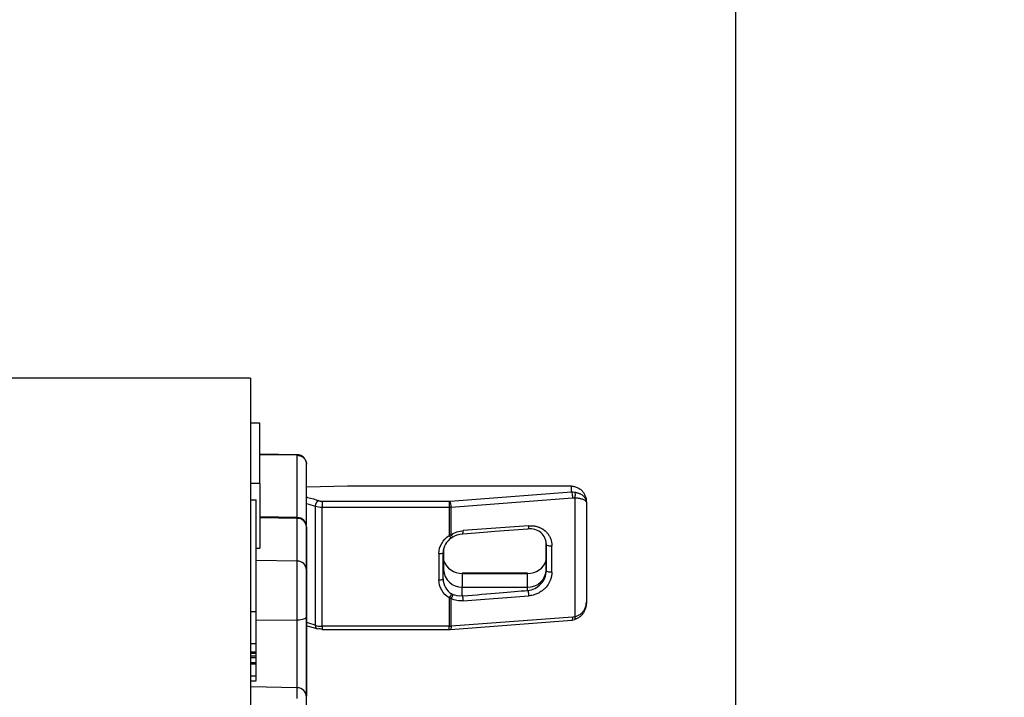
# Model space of a CAD drawing. Header units: inches. Extents: x 0 to 33, y 0 to 25.5.
# Tile 12 of 18: x 21.3 to 23.4, y 14 to 15.5. Entities that reach past the tile are written whole.
import ezdxf

# ---------------------------------------------------------------- set-up
doc = ezdxf.new("R2010")
doc.units = ezdxf.units.IN
doc.header["$LTSCALE"] = 3
doc.header["$MEASUREMENT"] = 0
doc.linetypes.add('SLD-Solid', pattern=[0])
doc.layers.add('DIMENSIONS', color=140, linetype='SLD-Solid', lineweight=25)
doc.styles.add('SLDTEXTSTYLE0', font='GOTHIC.TTF', dxfattribs={"width": 0.913})
doc.dimstyles.new('SLDDIMSTYLE2', dxfattribs={"dimtxt": 0.375, "dimasz": 0.45, "dimexe": 0, "dimexo": 0.0625, "dimgap": 0.09375, "dimtad": 0, "dimtih": 1, "dimtoh": 1, "dimrnd": 1e-09, "dimzin": 12, "dimdsep": 46, "dimtxsty": 'SLDTEXTSTYLE0', "dimsah": 1, "dimcen": 0.09, "dimadec": 0, "dimazin": 3, "dimtfac": 1, "dimtofl": 0, "dimtmove": 0, "dimatfit": 3, "dimfxl": 0, "dimfrac": 2, "dimtolj": 1, "dimtzin": 12, "dimarcsym": 0})

# ---------------------------------------------------------------- blocks, each defined once
blk = doc.blocks.new('_D_9')
at = {"layer": 'DIMENSIONS'}
for p, q in [((21.1769, 15.269), (21.1769, 18.3188)), ((22.7911, 13.7246), (22.7911, 18.3188)), ((21.1769, 17.9438), (22.7911, 17.9438)), ((22.7911, 17.9438), (23.9079, 17.9438)), ((24.351, 17.941), (24.2368, 17.941)), ((24.2368, 17.941), (24.2368, 17.3456)), ((25.3208, 17.941), (25.4351, 17.941)), ((25.4351, 17.941), (25.4351, 17.3456)), ((24.2368, 17.3456), (24.351, 17.3456)), ((25.4351, 17.3456), (25.3208, 17.3456))]:
    blk.add_line(p, q, dxfattribs=at)
for points in [[(21.1769, 17.9438), (21.6269, 17.8538), (21.6269, 18.0338)], [(22.7911, 17.9438), (22.3411, 18.0338), (22.3411, 17.8538)]]:
    blk.add_solid(points, dxfattribs=at)
at = {"layer": 'DIMENSIONS', "char_height": 0.375, "attachment_point": 1, "style": 'SLDTEXTSTYLE0'}
for s, insert in [('1.61', (24.351, 18.4961)), ('41.0', (24.351, 17.8246))]:
    blk.add_mtext(s, dxfattribs=dict(at, insert=insert))

msp = doc.modelspace()

# ---------------------------------------------------------------- linework, layer by layer
for p, q in [((21.7675, 14.7057), (21.1769, 14.7057)), ((21.7675, 14.7057), (21.7675, 13.5639)), ((21.7872, 14.6112), (21.7675, 14.6112)), ((21.7872, 14.4833), (21.7872, 14.6112)), ((21.8662, 14.5442), (21.7872, 14.5456)), ((21.8662, 14.543), (21.7872, 14.5444)), ((21.8662, 14.4118), (21.8662, 14.543)), ((21.8856, 14.3953), (21.8856, 14.5245)), ((21.7872, 14.4833), (21.7675, 14.4833)), ((21.7872, 14.4833), (21.7872, 14.3469)), ((21.9722, 14.4779), (21.8856, 14.4757)), ((22.4446, 14.4779), (21.9722, 14.4779)), ((22.1887, 14.4464), (22.4446, 14.4658)), ((22.4446, 14.4658), (22.4446, 14.4779)), ((21.7675, 14.4492), (21.7793, 14.4492)), ((21.7793, 14.213), (21.7793, 14.4492)), ((21.9185, 14.4463), (21.9185, 14.4337)), ((21.9185, 14.4463), (22.1866, 14.4463)), ((22.1866, 14.4463), (22.1866, 14.4337)), ((22.1908, 14.4338), (22.4468, 14.4532)), ((22.4515, 14.4531), (22.4515, 14.2025)), ((22.4761, 14.4438), (22.4761, 14.2329)), ((21.9042, 14.4358), (21.9042, 14.1842)), ((21.9185, 14.4337), (22.1866, 14.4337)), ((21.9185, 14.1821), (21.9185, 14.4337)), ((22.1866, 14.4337), (22.1866, 14.3738)), ((22.1908, 14.3753), (22.1908, 14.4338)), ((21.8662, 14.4118), (21.7872, 14.4132)), ((21.8662, 14.41), (21.7872, 14.4113)), ((21.8662, 14.41), (21.8662, 14.4118)), ((21.8662, 14.3198), (21.8662, 14.41)), ((21.8856, 14.3915), (21.8856, 14.3921)), ((21.8856, 14.3013), (21.8856, 14.3915)), ((21.8856, 14.3915), (21.8856, 14.3915)), ((21.8856, 14.3915), (21.8856, 14.3013)), ((22.3543, 14.3944), (22.2165, 14.384)), ((22.2831, 14.3826), (22.3529, 14.3879)), ((22.3915, 14.3572), (22.3916, 14.3547)), ((22.3915, 14.3017), (22.3915, 14.3572)), ((22.3916, 14.3547), (22.3916, 14.2992)), ((21.7793, 14.3469), (21.7872, 14.3469)), ((22.1651, 14.3356), (22.1651, 14.2801)), ((22.1741, 14.3411), (22.174, 14.3375)), ((22.174, 14.282), (22.174, 14.3375)), ((22.175, 14.3459), (22.175, 14.3017)), ((22.4035, 14.2964), (22.4035, 14.3519)), ((21.8662, 14.3198), (21.7793, 14.3212)), ((21.8662, 14.1958), (21.8662, 14.3198)), ((21.8856, 14.2026), (21.8856, 14.3013)), ((21.8856, 14.3013), (21.8856, 14.3013)), ((22.174, 14.282), (22.175, 14.3017)), ((22.3521, 14.2941), (22.2143, 14.2941)), ((22.2143, 14.2941), (22.2143, 14.2936)), ((22.2143, 14.2936), (22.2143, 14.2647)), ((22.2143, 14.2936), (22.3521, 14.2936)), ((22.3521, 14.2941), (22.3521, 14.2936)), ((22.3521, 14.2647), (22.3521, 14.2936)), ((22.3916, 14.2992), (22.3915, 14.3017)), ((22.2143, 14.2462), (22.2143, 14.2647)), ((22.2143, 14.2647), (22.3521, 14.2647)), ((22.3521, 14.2578), (22.3521, 14.2647)), ((22.1866, 14.2419), (22.1866, 14.1821)), ((22.1908, 14.1823), (22.1908, 14.2408)), ((22.2165, 14.236), (22.3543, 14.2464)), ((21.7793, 14.213), (21.7675, 14.213)), ((21.7793, 14.1448), (21.7793, 14.213)), ((21.7793, 14.1953), (21.8662, 14.1958)), ((21.8662, 14.0525), (21.8662, 14.1958)), ((21.8856, 14.035), (21.8856, 14.2026)), ((21.8856, 14.2026), (21.8856, 14.2026)), ((21.8856, 14.2026), (21.8856, 14.035)), ((22.1895, 14.1757), (22.4454, 14.1951)), ((22.4468, 14.2017), (22.1908, 14.1823)), ((22.4454, 14.1951), (22.452, 14.1963)), ((21.8843, 14.184), (21.9072, 14.1777)), ((22.1866, 14.1821), (21.9185, 14.1821)), ((21.9185, 14.1821), (21.9185, 14.1756)), ((21.9185, 14.1756), (22.1866, 14.1756)), ((22.1866, 14.1756), (22.1866, 14.1821)), ((22.1866, 14.1756), (22.1895, 14.1757)), ((21.7793, 14.1448), (21.7675, 14.1448)), ((21.7675, 14.1286), (21.7793, 14.1286)), ((21.7793, 14.1286), (21.7793, 14.1448)), ((21.7793, 14.1248), (21.7793, 14.1286)), ((21.7793, 14.1248), (21.7675, 14.1248)), ((21.7793, 14.1194), (21.7675, 14.1194)), ((21.7793, 14.1156), (21.7675, 14.1156)), ((21.7675, 14.1057), (21.7793, 14.1057)), ((21.7793, 14.1194), (21.7793, 14.1248)), ((21.7793, 14.1156), (21.7793, 14.1194)), ((21.7793, 14.1057), (21.7793, 14.1156)), ((21.7793, 14.102), (21.7793, 14.1057)), ((21.7793, 14.102), (21.7675, 14.102)), ((21.7793, 14.0771), (21.7793, 14.102)), ((21.7793, 14.0771), (21.7675, 14.0771)), ((21.7675, 14.0674), (21.7793, 14.0674)), ((21.7793, 14.0731), (21.7793, 14.0747)), ((21.8662, 14.0525), (21.7675, 14.0542)), ((21.8662, 14.0298), (21.8662, 14.0525)), ((21.8856, 14.0328), (21.8856, 14.0328)), ((21.8856, 14.0148), (21.8856, 14.0328))]:
    msp.add_line(p, q)
at = {"flags": 128}
for points in [[(21.8856, 14.4414), (21.8905, 14.4401), (21.9042, 14.4358)], [(21.8662, 14.1958), (21.87, 14.196), (21.8737, 14.1964), (21.877, 14.197), (21.8799, 14.1978), (21.8823, 14.1988), (21.8841, 14.2), (21.8852, 14.2013), (21.8856, 14.2026)], [(21.9042, 14.1842), (21.8905, 14.1885), (21.8856, 14.1899)], [(22.1908, 14.1823), (22.1908, 14.1805), (22.1907, 14.179), (22.1905, 14.1777), (22.1902, 14.1767), (22.1899, 14.176), (22.1895, 14.1757), (22.1895, 14.1757)]]:
    msp.add_lwpolyline(points, dxfattribs=at)
for centre, radius, start, end in [((21.9165, 14.4362), 0.0123, 114.6867, 181.8099), ((22.1608, 14.4352), 0.0301, 357.46, 21.8296), ((21.9177, 14.4776), 0.044, 252.1506, 271.0803), ((22.1866, 14.4901), 0.0565, 269.982, 274.3083), ((21.8659, 14.3921), 0.0197, 0, 89), ((21.8665, 14.3909), 0.0191, 1.7955, 90.7675), ((22.2113, 14.3371), 0.0374, 121.9215, 179.4036), ((22.1661, 14.3528), 0.0172, 266.7737, 297.3103), ((21.8665, 14.3007), 0.0191, 1.7955, 90.7675), ((22.2136, 14.3343), 0.0407, 198.2269, 270.9876), ((22.3531, 14.3339), 0.0403, 268.6326, 342.1528), ((22.2132, 14.3029), 0.0382, 181.8362, 271.7254), ((22.3533, 14.3029), 0.0382, 268.2746, 358.1638), ((22.1661, 14.2973), 0.0172, 266.7737, 297.3103), ((22.2113, 14.2824), 0.0374, 180.5964, 238.0785), ((21.9177, 14.2261), 0.044, 252.1506, 271.0803), ((21.9117, 14.1836), 0.00752, 175.7854, 232.0269), ((21.9097, 14.1819), 0.00491, 237.9268, 289.9304), ((22.1866, 14.2386), 0.0565, 269.982, 274.3083), ((21.8659, 14.0328), 0.0197, 0, 89)]:
    msp.add_arc(centre, radius, start, end)
for centre, major_axis, ratio, start_param, end_param in [((19.8839, 14.2106), (2.5439, 0.1836), 0.001284, 5.871363, 5.944123), ((19.8839, 14.0626), (2.5439, 0.2021), 0.001411, 5.871344, 6.038531)]:
    msp.add_ellipse(centre, major_axis=major_axis, ratio=ratio, start_param=start_param, end_param=end_param)
for points, knots in [([(21.8662, 14.5441), (21.8662, 14.5441), (21.8663, 14.5442), (21.8662, 14.5435), (21.8662, 14.543)], [0, 0, 0, 0, 0.327884, 1, 1, 1, 1]), ([(21.8757, 14.5416), (21.8736, 14.5426), (21.8706, 14.5441), (21.8673, 14.544), (21.8662, 14.544)], [0, 0, 0, 0, 0.690278, 1, 1, 1, 1]), ([(21.8817, 14.5357), (21.8809, 14.5369), (21.8794, 14.5393), (21.8769, 14.5408), (21.8757, 14.5416)], [0, 0, 0, 0, 0.498176, 1, 1, 1, 1]), ([(21.8799, 14.5375), (21.8804, 14.537), (21.8815, 14.5359), (21.883, 14.5339), (21.8843, 14.5314), (21.8853, 14.5282), (21.8855, 14.5258), (21.8856, 14.5245)], [0, 0, 0, 0, 0.1458064, 0.3117183, 0.5002244, 0.725913, 1, 1, 1, 1]), ([(21.8854, 14.5248), (21.8855, 14.5251), (21.8859, 14.5279), (21.8846, 14.5321), (21.8824, 14.5348), (21.8817, 14.5357)], [0, 0, 0, 0, 0.087842, 0.718523, 1, 1, 1, 1]), ([(22.4446, 14.4779), (22.4458, 14.4779), (22.448, 14.4778), (22.4514, 14.4772), (22.4548, 14.4762), (22.4581, 14.4747), (22.4612, 14.4729), (22.4642, 14.4707), (22.466, 14.4689), (22.4669, 14.4679)], [0, 0, 0, 0, 0.134148, 0.270779, 0.41016, 0.552544, 0.698167, 0.84725, 1, 1, 1, 1]), ([(22.4515, 14.4654), (22.4524, 14.4652), (22.4542, 14.4649), (22.4569, 14.4642), (22.4596, 14.4633), (22.4622, 14.4622), (22.4647, 14.4609), (22.4662, 14.4599), (22.4669, 14.4594)], [0, 0, 0, 0, 0.150147, 0.306025, 0.468352, 0.637762, 0.814815, 1, 1, 1, 1]), ([(22.4669, 14.4679), (22.4676, 14.4672), (22.4689, 14.4657), (22.4707, 14.463), (22.4724, 14.4601), (22.4741, 14.4563), (22.4757, 14.4509), (22.476, 14.4465), (22.4761, 14.4439)], [0, 0, 0, 0, 0.113473, 0.233816, 0.361082, 0.495314, 0.705514, 1, 1, 1, 1]), ([(22.4669, 14.4594), (22.4676, 14.4589), (22.469, 14.4579), (22.4708, 14.4562), (22.4724, 14.4543), (22.4741, 14.4518), (22.4757, 14.4483), (22.476, 14.4455), (22.4761, 14.4438)], [0, 0, 0, 0, 0.113949, 0.233572, 0.358952, 0.490161, 0.699221, 1, 1, 1, 1]), ([(21.8856, 14.4547), (21.8864, 14.4546), (21.8962, 14.4527), (21.9041, 14.4499), (21.9114, 14.4473)], [0, 0, 0, 0, 0.0827892, 1, 1, 1, 1]), ([(21.9114, 14.4473), (21.9118, 14.4472), (21.9128, 14.4469), (21.9146, 14.4465), (21.9165, 14.4463), (21.9178, 14.4463), (21.9185, 14.4463)], [0, 0, 0, 0, 0.249245, 0.499969, 0.749253, 1, 1, 1, 1]), ([(22.4468, 14.4532), (22.4476, 14.4533), (22.4491, 14.4533), (22.4507, 14.4532), (22.4515, 14.4531)], [0, 0, 0, 0, 0.500138, 1, 1, 1, 1]), ([(22.4692, 14.4498), (22.4685, 14.45), (22.4671, 14.4505), (22.4648, 14.4511), (22.4623, 14.4517), (22.4596, 14.4522), (22.457, 14.4526), (22.4542, 14.4529), (22.4524, 14.453), (22.4515, 14.4531)], [0, 0, 0, 0, 0.1611107, 0.3156492, 0.4638715, 0.6060674, 0.7425655, 0.8737369, 1, 1, 1, 1]), ([(22.4761, 14.4438), (22.4761, 14.4441), (22.476, 14.4448), (22.4755, 14.4457), (22.4749, 14.4464), (22.474, 14.4474), (22.4724, 14.4485), (22.4702, 14.4493), (22.4692, 14.4498)], [0, 0, 0, 0, 0.179557, 0.323972, 0.433233, 0.507335, 0.766594, 1, 1, 1, 1]), ([(22.1908, 14.3753), (22.1916, 14.3742), (22.1931, 14.3719), (22.1938, 14.3706), (22.194, 14.3704)], [0.3102074, 0.3102074, 0.3102074, 0.3102074, 0.6145162, 1, 1, 1, 1]), ([(22.3916, 14.3547), (22.3916, 14.3571), (22.3914, 14.3595), (22.3903, 14.3641), (22.3896, 14.3664), (22.3866, 14.3728), (22.3836, 14.3767), (22.3764, 14.3829), (22.3721, 14.3851), (22.3628, 14.3878), (22.3577, 14.3883), (22.3527, 14.3879)], [0, 0, 0, 0, 0.125, 0.125, 0.25, 0.25, 0.5, 0.5, 0.75, 0.75, 1, 1, 1, 1]), ([(22.3543, 14.3944), (22.3557, 14.3945), (22.3585, 14.3946), (22.3626, 14.3944), (22.3663, 14.394), (22.3697, 14.3933), (22.3728, 14.3924), (22.3756, 14.3915), (22.3781, 14.3905), (22.3803, 14.3894), (22.3822, 14.3884), (22.3839, 14.3874), (22.3853, 14.3865), (22.3864, 14.3856), (22.3874, 14.3849), (22.3881, 14.3843), (22.3886, 14.3839), (22.3908, 14.3821), (22.3942, 14.3785), (22.3983, 14.3726), (22.4012, 14.3661), (22.4031, 14.3592), (22.4034, 14.3543), (22.4035, 14.3519)], [0, 0, 0, 0, 0.056737, 0.11015, 0.160212, 0.206897, 0.250183, 0.290065, 0.326543, 0.35963, 0.38934, 0.415692, 0.438702, 0.458386, 0.474756, 0.487819, 0.49758, 0.504043, 0.603652, 0.703131, 0.802375, 0.901293, 1, 1, 1, 1]), ([(22.1866, 14.3738), (22.1876, 14.3724), (22.1886, 14.3712), (22.1904, 14.3694), (22.1911, 14.3689), (22.1916, 14.3688)], [0, 0, 0, 0, 0.5, 0.5, 1, 1, 1, 1]), ([(22.1916, 14.3688), (22.1919, 14.369), (22.1922, 14.3693), (22.1925, 14.3695), (22.1928, 14.3696), (22.193, 14.3698), (22.1933, 14.3699), (22.1935, 14.3701), (22.1938, 14.3702), (22.194, 14.3704)], [0, 0, 0, 0, 0.00002902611, 0.00002902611, 0.00002902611, 0.00005134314, 0.00005134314, 0.00005134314, 0.00007378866, 0.00007378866, 0.00007378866, 0.00007378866]), ([(21.8856, 14.3013), (21.8856, 14.2978), (21.8856, 14.2925), (21.8856, 14.2789), (21.8856, 14.2706), (21.8856, 14.2523), (21.8856, 14.2423), (21.8856, 14.2222), (21.8856, 14.212), (21.8856, 14.2026)], [0, 0, 0, 0, 0.25, 0.25, 0.5, 0.5, 0.75, 0.75, 1, 1, 1, 1]), ([(22.3527, 14.2578), (22.3577, 14.2584), (22.3627, 14.2599), (22.372, 14.2646), (22.3763, 14.2677), (22.3836, 14.2752), (22.3866, 14.2796), (22.3906, 14.289), (22.3916, 14.2942), (22.3916, 14.2992)], [0, 0, 0, 0, 0.25, 0.25, 0.5, 0.5, 0.75, 0.75, 1, 1, 1, 1]), ([(22.4035, 14.2964), (22.4034, 14.2952), (22.4034, 14.2929), (22.4029, 14.2894), (22.4022, 14.2859), (22.4013, 14.2825), (22.3997, 14.2781), (22.3963, 14.2711), (22.3918, 14.2654), (22.3877, 14.2612), (22.3855, 14.2593), (22.3822, 14.2566), (22.3775, 14.2536), (22.3713, 14.2504), (22.3633, 14.2476), (22.3574, 14.2468), (22.3543, 14.2464)], [0, 0, 0, 0, 0.04744, 0.094868, 0.142339, 0.189887, 0.237528, 0.326066, 0.496055, 0.515617, 0.552466, 0.60669, 0.678465, 0.767968, 0.875226, 1, 1, 1, 1]), ([(22.1916, 14.2507), (22.1911, 14.2495), (22.1904, 14.248), (22.1886, 14.2449), (22.1876, 14.2434), (22.1866, 14.2419)], [0, 0, 0, 0, 0.5, 0.5, 1, 1, 1, 1]), ([(22.194, 14.2494), (22.1937, 14.2495), (22.1934, 14.2497), (22.193, 14.2498), (22.1928, 14.25), (22.1925, 14.2501), (22.1923, 14.2502), (22.1921, 14.2504), (22.1918, 14.2505), (22.1916, 14.2507)], [0, 0, 0, 0, 0.00002902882, 0.00002902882, 0.00002902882, 0.00005134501, 0.00005134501, 0.00005134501, 0.00007378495, 0.00007378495, 0.00007378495, 0.00007378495]), ([(22.194, 14.2494), (22.1938, 14.248), (22.1931, 14.2451), (22.1916, 14.242), (22.1908, 14.2408)], [0.3102074, 0.3102074, 0.3102074, 0.3102074, 0.6956912, 1, 1, 1, 1]), ([(22.4761, 14.2329), (22.4761, 14.2316), (22.476, 14.2292), (22.4756, 14.2258), (22.475, 14.223), (22.4744, 14.2207), (22.4732, 14.217), (22.4711, 14.2122), (22.4682, 14.2085), (22.4669, 14.2067)], [0, 0, 0, 0, 0.137975, 0.258006, 0.36009, 0.444228, 0.510424, 0.76894, 1, 1, 1, 1]), ([(22.4692, 14.2134), (22.4699, 14.2143), (22.4713, 14.2162), (22.473, 14.2193), (22.4745, 14.2229), (22.4758, 14.2274), (22.476, 14.2309), (22.4761, 14.2329)], [0, 0, 0, 0, 0.157774, 0.32199, 0.492729, 0.706936, 1, 1, 1, 1]), ([(22.4515, 14.2025), (22.4524, 14.2027), (22.4542, 14.2031), (22.4569, 14.204), (22.4596, 14.2053), (22.4622, 14.2069), (22.4647, 14.2087), (22.4671, 14.2109), (22.4685, 14.2126), (22.4692, 14.2134)], [0, 0, 0, 0, 0.123757, 0.253016, 0.388368, 0.530326, 0.679336, 0.835783, 1, 1, 1, 1]), ([(22.4454, 14.1952), (22.4454, 14.1952), (22.4456, 14.1951), (22.4458, 14.1954), (22.446, 14.1958), (22.4462, 14.1961)], [0, 0, 0, 0, 0.083531, 0.541766, 1, 1, 1, 1]), ([(22.4669, 14.2067), (22.4661, 14.2059), (22.4647, 14.2042), (22.4622, 14.2021), (22.4596, 14.2002), (22.4569, 14.1987), (22.4542, 14.1976), (22.4524, 14.197), (22.4515, 14.1968)], [0, 0, 0, 0, 0.184131, 0.360776, 0.530276, 0.693013, 0.849425, 1, 1, 1, 1]), ([(21.7793, 14.0675), (21.7793, 14.0675), (21.7793, 14.0675), (21.7793, 14.0692), (21.7793, 14.0724), (21.7793, 14.0755), (21.7793, 14.0771)], [0, 0, 0, 0, 0.153919, 0.380085, 0.68709, 1, 1, 1, 1])]:
    msp.add_open_spline(points, degree=3, knots=knots)
for points in [[(21.8662, 14.543), (21.8701, 14.543), (21.8739, 14.5418), (21.8771, 14.5398)], [(21.8771, 14.5398), (21.8781, 14.5391), (21.8791, 14.5383), (21.8799, 14.5375)], [(22.4446, 14.4658), (22.4469, 14.4659), (22.4492, 14.4658), (22.4515, 14.4654)], [(22.4446, 14.4658), (22.4452, 14.4649), (22.4458, 14.4631), (22.4462, 14.4607)], [(22.4462, 14.4607), (22.4465, 14.4584), (22.4468, 14.4557), (22.4468, 14.4532)], [(22.4515, 14.4654), (22.452, 14.4645), (22.4526, 14.4608), (22.452, 14.4554), (22.4515, 14.4531)], [(22.1866, 14.4463), (22.1869, 14.4463), (22.1877, 14.4463), (22.1884, 14.4463), (22.1887, 14.4464)], [(21.8856, 14.3921), (21.8856, 14.3921), (21.8856, 14.392), (21.8856, 14.3916), (21.8856, 14.3915)], [(22.1887, 14.3745), (22.1894, 14.3748), (22.1901, 14.375), (22.1908, 14.3753)], [(22.1908, 14.3753), (22.1985, 14.3802), (22.2075, 14.3833), (22.2165, 14.384)], [(22.194, 14.3704), (22.2002, 14.3743), (22.2072, 14.3768), (22.2143, 14.3774)], [(22.2143, 14.3774), (22.2146, 14.3774), (22.2149, 14.3775), (22.2152, 14.3775)], [(22.2152, 14.3775), (22.2154, 14.3776), (22.2157, 14.3779), (22.2158, 14.3784)], [(22.2158, 14.3784), (22.2162, 14.3795), (22.2165, 14.3816), (22.2165, 14.384)], [(22.3536, 14.3888), (22.3534, 14.3881), (22.353, 14.3878), (22.3527, 14.3879)], [(22.3543, 14.3944), (22.3543, 14.392), (22.354, 14.3899), (22.3536, 14.3888)], [(22.1651, 14.3356), (22.1651, 14.3509), (22.1732, 14.3652), (22.1866, 14.3738)], [(22.1866, 14.3738), (22.1873, 14.374), (22.188, 14.3743), (22.1887, 14.3745)], [(22.3916, 14.3547), (22.392, 14.3538), (22.3933, 14.3531), (22.3952, 14.3526)], [(22.3952, 14.3526), (22.3975, 14.3519), (22.4006, 14.3517), (22.4035, 14.3519)], [(22.3952, 14.2971), (22.3933, 14.2976), (22.392, 14.2983), (22.3916, 14.2992)], [(22.4035, 14.2964), (22.4006, 14.2962), (22.3975, 14.2964), (22.3952, 14.2971)], [(22.1866, 14.2419), (22.1732, 14.2506), (22.1651, 14.2649), (22.1651, 14.2801)], [(22.3527, 14.2578), (22.3525, 14.2578), (22.3523, 14.2578), (22.3521, 14.2578)], [(22.3527, 14.2578), (22.353, 14.2568), (22.3534, 14.2555), (22.3536, 14.2539)], [(22.3536, 14.2539), (22.354, 14.2516), (22.3543, 14.2489), (22.3543, 14.2464)], [(22.1887, 14.2413), (22.188, 14.2415), (22.1873, 14.2417), (22.1866, 14.2419)], [(22.1908, 14.2408), (22.1901, 14.241), (22.1894, 14.2411), (22.1887, 14.2413)], [(22.2165, 14.236), (22.2075, 14.2353), (22.1985, 14.237), (22.1908, 14.2408)], [(22.2143, 14.2462), (22.2072, 14.2455), (22.2002, 14.2466), (22.194, 14.2494)], [(22.2152, 14.2463), (22.2149, 14.2463), (22.2146, 14.2463), (22.2143, 14.2462)], [(22.2158, 14.2435), (22.2157, 14.2445), (22.2154, 14.2455), (22.2152, 14.2463)], [(22.2165, 14.236), (22.2165, 14.2384), (22.2162, 14.2412), (22.2158, 14.2435)], [(22.4468, 14.2017), (22.4468, 14.1992), (22.4465, 14.1972), (22.4462, 14.1961)], [(22.4468, 14.2017), (22.4483, 14.2018), (22.4499, 14.2021), (22.4515, 14.2025)], [(22.4515, 14.2025), (22.452, 14.2002), (22.4526, 14.1964), (22.452, 14.196), (22.4515, 14.1968)], [(21.9185, 14.1762), (21.9158, 14.1762), (21.9132, 14.1766), (21.9114, 14.1773)]]:
    msp.add_open_spline(points, degree=3)

# ---------------------------------------------------------------- dimensions: what is measured, and where the dimension line sits
at = {"layer": 'DIMENSIONS'}
dim = msp.add_linear_dim(base=(22.7911, 17.9438), p1=(21.1769, 15.119), p2=(22.7911, 13.5746), dimstyle='SLDDIMSTYLE2', dxfattribs=at)
dim.commit()
dim.dimension.update_dxf_attribs({"geometry": '_D_9', "text_midpoint": (24.8359, 17.9438), "dimtype": 160})

doc.saveas('drawing.dxf')
